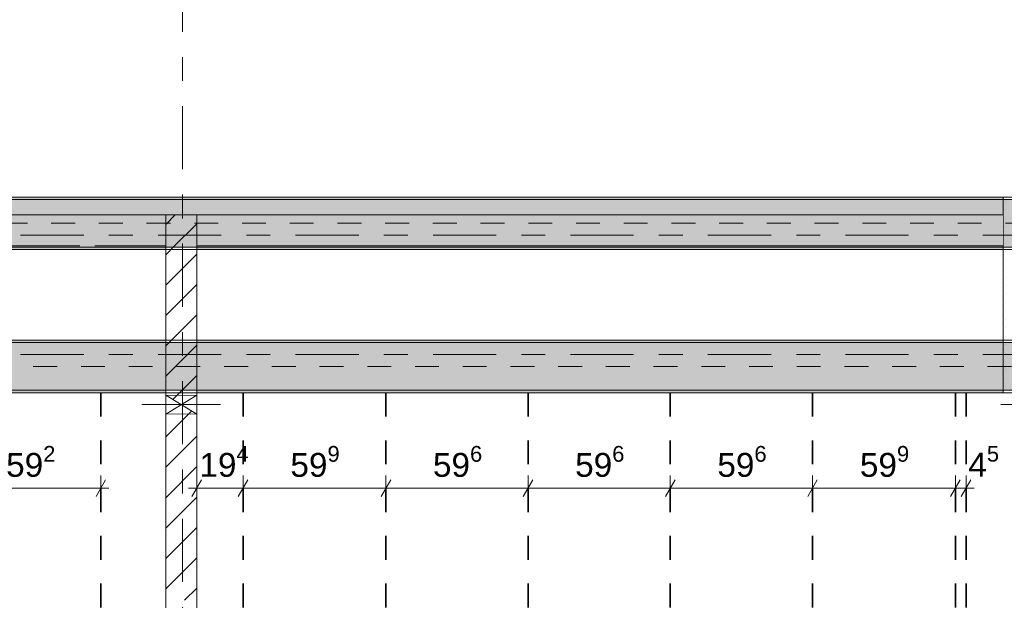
# Model space of a CAD drawing. Header units: metres. Extents: x -3.6 to 84.5, y -11 to 16.8.
# Tile 85 of 228: x 21.4 to 25.6, y 4.3 to 6.8. Entities that reach past the tile are written whole.
import ezdxf

# ---------------------------------------------------------------- set-up
doc = ezdxf.new("R2010")
doc.units = ezdxf.units.M
doc.header["$MEASUREMENT"] = 0
for name, pattern in [('Achse', [0.2, 0.1, -0.05, 0, -0.05]), ('Strichlinie doppelt', [0.546806, 0.264583, -0.105833, 0.070556, -0.105833]), ('Wipeout_Contour', [1, 0, -1])]:
    doc.linetypes.add(name, pattern=pattern)
for name, color, linetype in [('155 - Bemaßung_ Beschriftung.Ausbau - Deckenelemente', 7, 'Continuous'), ('451 - Universal.Achsen Raster', 7, 'Continuous'), ('605 - Struktur.Wand Innen', 7, 'Continuous'), ('607 - Struktur.Stütze', 7, 'Continuous'), ('608 - Struktur.Träger', 7, 'Continuous'), ('Abbruch_605 - Struktur.Wand Innen', 7, 'Continuous'), ('Neubau_605 - Struktur.Wand Innen', 7, 'Continuous')]:
    doc.layers.add(name, color=color, linetype=linetype)
doc.styles.add('ERSTELLTER_STIL_2', font='txt')
doc.linetypes.add('Abbruch 1', pattern='A,0,[1,2022.0244.A_L5A-PL04.09_iA_Deckenelemente 2.OG1.Shx,S=0.001984,R=0,X=0,Y=0],-0.25,0', length=0.25)
doc.dimstyles.new('ERSTELLTER_STIL__1', dxfattribs={"dimtxt": 0.1, "dimasz": 0.0532, "dimexe": 0.18, "dimexo": 0.0625, "dimgap": 0, "dimtad": 1, "dimtih": 1, "dimtoh": 1, "dimzin": 0, "dimdsep": 46, "dimtxsty": 'ERSTELLTER_STIL_2', "dimblk": 'ARROWHEAD_2', "dimblk1": 'ARROWHEAD_2', "dimblk2": 'ARROWHEAD_2', "dimcen": 0.09, "dimse1": 1, "dimse2": 1, "dimclrd": 7, "dimclre": 7, "dimclrt": 7, "dimazin": 0, "dimtfac": 1, "dimtdec": 4, "dimtmove": 0, "dimatfit": 3, "dimfxl": 1, "dimtolj": 1, "dimtzin": 0, "dimarcsym": 0})
doc.dimstyles.new('ERSTELLTER_STIL__2', dxfattribs={"dimtxt": 0.1, "dimasz": 0.0532, "dimexe": 0.18, "dimexo": 0.0625, "dimgap": 0, "dimtad": 1, "dimtih": 1, "dimtoh": 1, "dimzin": 0, "dimdsep": 46, "dimtxsty": 'ERSTELLTER_STIL_2', "dimblk": 'ARROWHEAD_2', "dimblk1": 'ARROWHEAD_2', "dimblk2": 'ARROWHEAD_2', "dimcen": 0.09, "dimse1": 1, "dimse2": 1, "dimclrd": 7, "dimclre": 7, "dimclrt": 7, "dimazin": 0, "dimtfac": 1, "dimtdec": 4, "dimtmove": 2, "dimatfit": 3, "dimfxl": 1, "dimtolj": 1, "dimtzin": 0, "dimarcsym": 0})
pattern_1 = [(45, (0, 0), (-0.01767767, 0.01767767), [0, -0.025])]
pattern_2 = [(45, (0, 0), (-0.0636396, 0.0636396), [])]
pattern_3 = [(45, (0, 0), (-0.08485281, 0.08485281), []), (45, (-0.04243, 0.04243), (-0.08485281, 0.08485281), [0.09, -0.03])]

# ---------------------------------------------------------------- blocks, each defined once
blk = doc.blocks.new('*D270')
at = {"layer": '155 - Bemaßung_ Beschriftung.Ausbau - Deckenelemente', "color": 7, "linetype": 'Continuous', "lineweight": 5}
for p, q in [((21.196, 4.7375), (21.196, 4.8425)), ((21.788, 4.7375), (21.788, 4.8425)), ((21.2162, 4.825), (21.1758, 4.755)), ((21.196, 4.79), (21.788, 4.79)), ((21.7678, 4.755), (21.8082, 4.825)), ((21.788, 4.79), (21.8222, 4.79))]:
    blk.add_line(p, q, dxfattribs=at)
at = {"layer": '155 - Bemaßung_ Beschriftung.Ausbau - Deckenelemente', "color": 7, "lineweight": 5, "insert": (21.3911, 4.8083), "char_height": 0.1, "attachment_point": 7, "style": 'ERSTELLTER_STIL_2'}
blk.add_mtext('\\A1;{\\pql;\\fArial|b0|i0|c0|p38;59\\fArial|b0|i0|c0|p38;\\A1{\\H.66x;\\S2^  ;}}', dxfattribs=at)
blk = doc.blocks.new('ARROWHEAD_2')
at = {"color": 0, "linetype": 'Continuous', "lineweight": 0}
for p, q in [((0, 0), (-1, 0)), ((-0.378, -0.655), (0.378, 0.655))]:
    blk.add_line(p, q, dxfattribs=at)
blk = doc.blocks.new('*D271')
at = {"layer": '155 - Bemaßung_ Beschriftung.Ausbau - Deckenelemente', "color": 7, "linetype": 'Continuous', "lineweight": 5}
for p, q in [((22.19, 4.7375), (22.19, 4.8425)), ((22.384, 4.7375), (22.384, 4.8425)), ((22.1558, 4.79), (22.19, 4.79)), ((22.2102, 4.825), (22.1698, 4.755)), ((22.19, 4.79), (22.384, 4.79)), ((22.4042, 4.825), (22.3638, 4.755))]:
    blk.add_line(p, q, dxfattribs=at)
at = {"layer": '155 - Bemaßung_ Beschriftung.Ausbau - Deckenelemente', "color": 7, "lineweight": 5, "insert": (22.2012, 4.8083), "char_height": 0.1, "attachment_point": 7, "style": 'ERSTELLTER_STIL_2'}
blk.add_mtext('\\A1;{\\pql;\\fArial|b0|i0|c0|p38;19\\fArial|b0|i0|c0|p38;\\A1{\\H.66x;\\S4^  ;}}', dxfattribs=at)
blk = doc.blocks.new('*D272')
at = {"layer": '155 - Bemaßung_ Beschriftung.Ausbau - Deckenelemente', "color": 7, "linetype": 'Continuous', "lineweight": 5}
for p, q in [((22.384, 4.7375), (22.384, 4.8425)), ((22.983, 4.7375), (22.983, 4.8425)), ((22.4042, 4.825), (22.3638, 4.755)), ((22.384, 4.79), (22.983, 4.79)), ((23.0032, 4.825), (22.9628, 4.755))]:
    blk.add_line(p, q, dxfattribs=at)
at = {"layer": '155 - Bemaßung_ Beschriftung.Ausbau - Deckenelemente', "color": 7, "lineweight": 5, "insert": (22.5826, 4.8083), "char_height": 0.1, "attachment_point": 7, "style": 'ERSTELLTER_STIL_2'}
blk.add_mtext('\\A1;{\\pql;\\fArial|b0|i0|c0|p38;59\\fArial|b0|i0|c0|p38;\\A1{\\H.66x;\\S9^  ;}}', dxfattribs=at)
blk = doc.blocks.new('*D273')
at = {"layer": '155 - Bemaßung_ Beschriftung.Ausbau - Deckenelemente', "color": 7, "linetype": 'Continuous', "lineweight": 5}
for p, q in [((22.983, 4.7375), (22.983, 4.8425)), ((23.579, 4.7375), (23.579, 4.8425)), ((23.0032, 4.825), (22.9628, 4.755)), ((22.983, 4.79), (23.579, 4.79)), ((23.5992, 4.825), (23.5588, 4.755))]:
    blk.add_line(p, q, dxfattribs=at)
at = {"layer": '155 - Bemaßung_ Beschriftung.Ausbau - Deckenelemente', "color": 7, "lineweight": 5, "insert": (23.1801, 4.8083), "char_height": 0.1, "attachment_point": 7, "style": 'ERSTELLTER_STIL_2'}
blk.add_mtext('\\A1;{\\pql;\\fArial|b0|i0|c0|p38;59\\fArial|b0|i0|c0|p38;\\A1{\\H.66x;\\S6^  ;}}', dxfattribs=at)
blk = doc.blocks.new('*D274')
at = {"layer": '155 - Bemaßung_ Beschriftung.Ausbau - Deckenelemente', "color": 7, "linetype": 'Continuous', "lineweight": 5}
for p, q in [((23.579, 4.7375), (23.579, 4.8425)), ((24.175, 4.7375), (24.175, 4.8425)), ((23.5992, 4.825), (23.5588, 4.755)), ((23.579, 4.79), (24.175, 4.79)), ((24.1952, 4.825), (24.1548, 4.755))]:
    blk.add_line(p, q, dxfattribs=at)
at = {"layer": '155 - Bemaßung_ Beschriftung.Ausbau - Deckenelemente', "color": 7, "lineweight": 5, "insert": (23.7761, 4.8083), "char_height": 0.1, "attachment_point": 7, "style": 'ERSTELLTER_STIL_2'}
blk.add_mtext('\\A1;{\\pql;\\fArial|b0|i0|c0|p38;59\\fArial|b0|i0|c0|p38;\\A1{\\H.66x;\\S6^  ;}}', dxfattribs=at)
blk = doc.blocks.new('*D275')
at = {"layer": '155 - Bemaßung_ Beschriftung.Ausbau - Deckenelemente', "color": 7, "linetype": 'Continuous', "lineweight": 5}
for p, q in [((24.175, 4.7375), (24.175, 4.8425)), ((24.771, 4.7375), (24.771, 4.8425)), ((24.1952, 4.825), (24.1548, 4.755)), ((24.175, 4.79), (24.771, 4.79)), ((24.7912, 4.825), (24.7508, 4.755))]:
    blk.add_line(p, q, dxfattribs=at)
at = {"layer": '155 - Bemaßung_ Beschriftung.Ausbau - Deckenelemente', "color": 7, "lineweight": 5, "insert": (24.3721, 4.8083), "char_height": 0.1, "attachment_point": 7, "style": 'ERSTELLTER_STIL_2'}
blk.add_mtext('\\A1;{\\pql;\\fArial|b0|i0|c0|p38;59\\fArial|b0|i0|c0|p38;\\A1{\\H.66x;\\S6^  ;}}', dxfattribs=at)
blk = doc.blocks.new('*D276')
at = {"layer": '155 - Bemaßung_ Beschriftung.Ausbau - Deckenelemente', "color": 7, "linetype": 'Continuous', "lineweight": 5}
for p, q in [((24.771, 4.7375), (24.771, 4.8425)), ((25.37, 4.7375), (25.37, 4.8425)), ((24.7912, 4.825), (24.7508, 4.755)), ((24.771, 4.79), (25.37, 4.79)), ((25.3902, 4.825), (25.3498, 4.755))]:
    blk.add_line(p, q, dxfattribs=at)
at = {"layer": '155 - Bemaßung_ Beschriftung.Ausbau - Deckenelemente', "color": 7, "lineweight": 5, "insert": (24.9696, 4.8083), "char_height": 0.1, "attachment_point": 7, "style": 'ERSTELLTER_STIL_2'}
blk.add_mtext('\\A1;{\\pql;\\fArial|b0|i0|c0|p38;59\\fArial|b0|i0|c0|p38;\\A1{\\H.66x;\\S9^  ;}}', dxfattribs=at)
blk = doc.blocks.new('*D277')
at = {"layer": '155 - Bemaßung_ Beschriftung.Ausbau - Deckenelemente', "color": 7, "linetype": 'Continuous', "lineweight": 5}
for p, q in [((25.37, 4.7375), (25.37, 4.8425)), ((25.415, 4.7375), (25.415, 4.8425)), ((25.3902, 4.825), (25.3498, 4.755)), ((25.37, 4.79), (25.415, 4.79)), ((25.3948, 4.755), (25.4352, 4.825)), ((25.415, 4.79), (25.4492, 4.79))]:
    blk.add_line(p, q, dxfattribs=at)
at = {"layer": '155 - Bemaßung_ Beschriftung.Ausbau - Deckenelemente', "color": 7, "lineweight": 5, "insert": (25.4241, 4.8089), "char_height": 0.1, "attachment_point": 7, "style": 'ERSTELLTER_STIL_2'}
blk.add_mtext('\\A1;{\\pql;\\fArial|b0|i0|c0|p38;4\\fArial|b0|i0|c0|p38;\\A1{\\H.66x;\\S5^  ;}}', dxfattribs=at)

msp = doc.modelspace()

# ---------------------------------------------------------------- hatches: boundary and pattern name
at = {"layer": '607 - Struktur.Stütze', "linetype": 'Continuous', "lineweight": 0, "true_color": 0x000000}
h = msp.add_hatch(dxfattribs=at)
h.set_pattern_fill('Gips_0001', color=18, style=0, pattern_type=2)
h.set_pattern_definition(pattern_1)
h.paths.add_polyline_path([(25.57, 5.19), (25.66, 5.19), (25.66, 5.2), (25.58, 5.2), (25.58, 6), (25.88, 6), (25.88, 6.01), (25.57, 6.01)])
at = {"layer": '608 - Struktur.Träger', "linetype": 'Continuous', "lineweight": 0, "true_color": 0x000000}
h = msp.add_hatch(dxfattribs=at)
h.set_pattern_fill('Gips_0001', color=18, style=0, pattern_type=2)
h.set_pattern_definition(pattern_1)
h.paths.add_polyline_path([(18.69, 6), (25.57, 6), (25.57, 6.01), (18.69, 6.01)])
at = {"layer": 'Abbruch_605 - Struktur.Wand Innen', "linetype": 'Continuous', "lineweight": 0, "true_color": 0x000000}
h = msp.add_hatch(dxfattribs=at)
h.set_pattern_fill('MW_Ziegel_0001', color=18, style=0, pattern_type=2)
h.set_pattern_definition(pattern_2)
h.paths.add_polyline_path([(22.19, 5.18), (22.06, 5.18), (22.125, 5.14)])
h = msp.add_hatch(dxfattribs=at)
h.set_pattern_fill('MW_Ziegel_0001', color=18, style=0, pattern_type=2)
h.set_pattern_definition(pattern_2)
h.paths.add_polyline_path([(22.06, 5.1), (22.19, 5.1), (22.125, 5.14)])

# ---------------------------------------------------------------- linework, layer by layer
at = {"layer": '155 - Bemaßung_ Beschriftung.Ausbau - Deckenelemente', "color": 7, "linetype": 'Achse', "lineweight": 35}
for p, q in [((21.788, 5.19), (21.788, 0.71)), ((22.384, 5.19), (22.384, 0.71)), ((22.983, 5.19), (22.983, 0.71)), ((23.579, 5.19), (23.579, 0.71)), ((24.175, 5.19), (24.175, 0.71)), ((24.771, 5.19), (24.771, 0.71)), ((25.37, 5.19), (25.37, 0.71)), ((25.415, 5.19), (25.415, 0.71))]:
    msp.add_line(p, q, dxfattribs=at)
at = {"layer": '607 - Struktur.Stütze', "color": 7, "linetype": 'Continuous', "lineweight": 5, "flags": 128}
msp.add_lwpolyline([(25.88, 6.01), (25.57, 6.01), (25.57, 5.19), (25.66, 5.19)], dxfattribs=at)
at = {"layer": '608 - Struktur.Träger', "color": 7, "linetype": 'Continuous', "lineweight": 13}
for p, q in [((0.38, 6.01), (61.88, 6.01)), ((25.57, 6), (18.69, 6)), ((33.09, 6), (25.57, 6)), ((25.89, 5.4), (25.57, 5.4))]:
    msp.add_line(p, q, dxfattribs=at)
at = {"layer": '608 - Struktur.Träger', "color": 7, "linetype": 'Continuous', "lineweight": 5}
for p, q in [((25.57, 6.01), (18.69, 6.01)), ((25.57, 6.01), (25.57, 6)), ((25.57, 5.41), (25.57, 5.4)), ((25.57, 5.2), (25.57, 5.19))]:
    msp.add_line(p, q, dxfattribs=at)
at = {"layer": 'Abbruch_605 - Struktur.Wand Innen', "color": 7, "linetype": 'Abbruch 1', "lineweight": 18}
for p, q in [((22.19, 5.18), (22.06, 5.18)), ((22.06, 5.1), (22.19, 5.1))]:
    msp.add_line(p, q, dxfattribs=at)
at = {"layer": 'Abbruch_605 - Struktur.Wand Innen', "color": 160, "linetype": 'Abbruch 1', "lineweight": 5, "true_color": 0x3232ff}
for p, q in [((21.96, 5.14), (22.29, 5.14)), ((21.96, 5.14), (22.29, 5.14)), ((25.56, 5.14), (25.9, 5.14)), ((25.56, 5.14), (25.9, 5.14))]:
    msp.add_line(p, q, dxfattribs=at)
at = {"layer": 'Abbruch_605 - Struktur.Wand Innen', "color": 7, "linetype": 'Abbruch 1', "lineweight": 18, "flags": 128}
for points in [[(22.06, 5.18), (22.06, 5.1)], [(22.19, 5.1), (22.19, 5.18)]]:
    msp.add_lwpolyline(points, dxfattribs=at)
at = {"layer": 'Neubau_605 - Struktur.Wand Innen', "color": 1, "linetype": 'Continuous', "lineweight": 9}
for p, q in [((22.06, 5.1), (22.19, 5.18)), ((22.06, 5.18), (22.19, 5.1))]:
    msp.add_line(p, q, dxfattribs=at)

# ---------------------------------------------------------------- dimensions: what is measured, and where the dimension line sits
at = {"layer": '155 - Bemaßung_ Beschriftung.Ausbau - Deckenelemente', "color": 7, "linetype": 'Continuous', "lineweight": 5}
for base, p1, p2, dimstyle, picture, middle in [((21.788, 4.79), (21.196, 5.19), (21.788, 5.19), 'ERSTELLTER_STIL__1', '*D270', (21.6024, 4.86)), ((22.983, 4.79), (22.384, 5.19), (22.983, 5.19), 'ERSTELLTER_STIL__1', '*D272', (22.7939, 4.86)), ((23.579, 4.79), (22.983, 5.19), (23.579, 5.19), 'ERSTELLTER_STIL__1', '*D273', (23.3914, 4.86)), ((24.175, 4.79), (23.579, 5.19), (24.175, 5.19), 'ERSTELLTER_STIL__1', '*D274', (23.9874, 4.86)), ((24.771, 4.79), (24.175, 5.19), (24.771, 5.19), 'ERSTELLTER_STIL__1', '*D275', (24.5834, 4.86)), ((25.37, 4.79), (24.771, 5.19), (25.37, 5.19), 'ERSTELLTER_STIL__1', '*D276', (25.1809, 4.86)), ((25.415, 4.7899822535), (25.37, 5.1899822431), (25.415, 5.1899822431), 'ERSTELLTER_STIL__2', '*D277', (25.5973134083, 4.8599822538))]:
    dim = msp.add_linear_dim(base=base, p1=p1, p2=p2, dimstyle=dimstyle, dxfattribs=at)
    dim.commit()
    dim.dimension.update_dxf_attribs({"geometry": picture, "text_midpoint": middle, "dimtype": 160})

# ---------------------------------------------------------------- wipeouts: each hides what was drawn before it
at = {"color": 254, "linetype": 'Wipeout_Contour', "lineweight": 0, "ltscale": 84.815404}
msp.add_wipeout([(18.69, 5.805), (22.06, 5.805), (22.06, 5.935), (18.69, 5.935)], dxfattribs=at).dxf.layer = '605 - Struktur.Wand Innen'

# ---------------------------------------------------------------- next in the draw order: linework, layer by layer
at = {"layer": '605 - Struktur.Wand Innen', "color": 7, "linetype": 'Continuous', "lineweight": 18}
msp.add_line((22.06, 5.935), (22.06, 5.805), dxfattribs=at)
at = {"layer": '605 - Struktur.Wand Innen', "color": 7, "linetype": 'Continuous', "lineweight": 13, "flags": 128}
for points in [[(19.29, 5.805), (21.7, 5.805)], [(21.7625, 5.805), (22.06, 5.805)]]:
    msp.add_lwpolyline(points, dxfattribs=at)

# ---------------------------------------------------------------- next in the draw order: wipeouts: each hides what was drawn before it
at = {"color": 254, "linetype": 'Wipeout_Contour', "lineweight": 0, "ltscale": 98.3643}
msp.add_wipeout([(25.57, 5.935), (22.19, 5.935), (22.19, 5.805), (25.57, 5.805)], dxfattribs=at).dxf.layer = '605 - Struktur.Wand Innen'
at = {"color": 254, "linetype": 'Wipeout_Contour', "lineweight": 0, "ltscale": 90.509928}
msp.add_wipeout([(22.06, 4.32), (22.19, 4.32), (22.19, 5.1), (22.06, 5.1)], dxfattribs=at).dxf.layer = '605 - Struktur.Wand Innen'

# ---------------------------------------------------------------- next in the draw order: hatches: boundary and pattern name
at = {"layer": '605 - Struktur.Wand Innen', "linetype": 'Continuous', "lineweight": 0, "true_color": 0x000000}
h = msp.add_hatch(dxfattribs=at)
h.set_pattern_fill('MW_Ziegel_0001', color=18, style=0, pattern_type=2)
h.set_pattern_definition(pattern_2)
h.paths.add_polyline_path([(22.06, 4.32), (22.19, 4.32), (22.19, 5.1), (22.06, 5.1)])

# ---------------------------------------------------------------- next in the draw order: linework, layer by layer
at = {"layer": '605 - Struktur.Wand Innen', "color": 7, "linetype": 'Continuous', "lineweight": 18}
msp.add_line((22.19, 5.805), (22.19, 5.935), dxfattribs=at)
at = {"layer": '605 - Struktur.Wand Innen', "color": 7, "linetype": 'Continuous', "lineweight": 13, "flags": 128}
for points in [[(25.57, 5.935), (19.29, 5.935)], [(22.19, 5.805), (25.57, 5.805)]]:
    msp.add_lwpolyline(points, dxfattribs=at)
at = {"layer": '605 - Struktur.Wand Innen', "color": 7, "linetype": 'Continuous', "lineweight": 18, "flags": 128}
for points in [[(22.06, 5.1), (22.06, 4.32)], [(22.19, 4.32), (22.19, 5.1)]]:
    msp.add_lwpolyline(points, dxfattribs=at)
at = {"layer": '608 - Struktur.Träger', "color": 7, "linetype": 'Continuous', "lineweight": 5}
msp.add_line((25.57, 5.8), (25.57, 5.79), dxfattribs=at)
at = {"layer": 'Neubau_605 - Struktur.Wand Innen', "color": 1, "linetype": 'Continuous', "lineweight": 18, "flags": 128}
for points in [[(22.06, 4.32), (22.06, 3.33)], [(22.19, 3.33), (22.19, 4.32)]]:
    msp.add_lwpolyline(points, dxfattribs=at)

# ---------------------------------------------------------------- next in the draw order: wipeouts: each hides what was drawn before it
at = {"color": 254, "linetype": 'Wipeout_Contour', "lineweight": 0, "ltscale": 91.581188}
msp.add_wipeout([(22.06, 5.935), (22.06, 5.805), (22.19, 5.805), (22.19, 5.935)], dxfattribs=at).dxf.layer = '605 - Struktur.Wand Innen'

# ---------------------------------------------------------------- next in the draw order: hatches: boundary and pattern name
at = {"layer": '605 - Struktur.Wand Innen', "linetype": 'Continuous', "lineweight": 0, "true_color": 0x000000}
h = msp.add_hatch(dxfattribs=at)
h.set_pattern_fill('MW_Ziegel_0001', color=18, style=0, pattern_type=2)
h.set_pattern_definition(pattern_2)
h.paths.add_polyline_path([(22.06, 5.935), (22.06, 5.805), (22.19, 5.805), (22.19, 5.935)])

# ---------------------------------------------------------------- next in the draw order: linework, layer by layer
at = {"layer": '451 - Universal.Achsen Raster', "color": 160, "linetype": 'Strichlinie doppelt', "lineweight": 9, "true_color": 0x3232ff}
msp.add_line((64.935, 5.85), (-3.175, 5.85), dxfattribs=at)
at = {"layer": '605 - Struktur.Wand Innen', "color": 7, "linetype": 'Continuous', "lineweight": 13}
msp.add_line((22.19, 5.935), (22.06, 5.935), dxfattribs=at)
at = {"layer": '608 - Struktur.Träger', "color": 7, "linetype": 'Achse', "lineweight": 9}
msp.add_line((0.38, 5.9), (61.88, 5.9), dxfattribs=at)

# ---------------------------------------------------------------- next in the draw order: wipeouts: each hides what was drawn before it
at = {"color": 254, "linetype": 'Wipeout_Contour', "lineweight": 0, "ltscale": 91.208532}
msp.add_wipeout([(22.19, 5.805), (22.06, 5.805), (22.06, 5.18), (22.19, 5.18)], dxfattribs=at).dxf.layer = '605 - Struktur.Wand Innen'

# ---------------------------------------------------------------- next in the draw order: hatches: boundary and pattern name
at = {"layer": '605 - Struktur.Wand Innen', "linetype": 'Continuous', "lineweight": 0, "true_color": 0x000000}
h = msp.add_hatch(dxfattribs=at)
h.set_pattern_fill('MW_Ziegel_0001', color=18, style=0, pattern_type=2)
h.set_pattern_definition(pattern_2)
h.paths.add_polyline_path([(22.19, 5.805), (22.06, 5.805), (22.06, 5.18), (22.19, 5.18)])
at = {"layer": '608 - Struktur.Träger', "linetype": 'Continuous', "lineweight": 0, "true_color": 0x000000}
h = msp.add_hatch(dxfattribs=at)
h.set_pattern_fill('Beton__Stahlbeton_0001', color=18, style=0, pattern_type=2)
h.set_pattern_definition(pattern_3)
h.paths.add_polyline_path([(0.69, 6), (0.38, 6), (0.38, 5.8), (0.69, 5.8), (7.57, 5.8), (7.89, 5.8), (11.17, 5.8), (11.49, 5.8), (18.37, 5.8), (18.69, 5.8), (22.06, 5.8), (22.19, 5.8), (25.57, 5.8), (25.89, 5.8), (32.77, 5.8), (33.09, 5.8), (36.465, 5.8), (36.605, 5.8), (39.97, 5.8), (40.29, 5.8), (47.17, 5.8), (47.49, 5.8), (50.85, 5.8), (51.02, 5.8), (54.37, 5.8), (54.69, 5.8), (58.07, 5.8), (58.205, 5.8), (61.57, 5.8), (61.88, 5.8), (61.88, 6), (61.57, 6), (54.69, 6), (54.37, 6), (50.9625, 6), (50.8975, 6), (47.49, 6), (47.17, 6), (40.29, 6), (39.97, 6), (33.09, 6), (25.57, 6), (18.69, 6), (18.37, 6), (14.945, 6), (14.88, 6), (11.49, 6), (11.17, 6), (7.89, 6), (7.57, 6)])
h = msp.add_hatch(dxfattribs=at)
h.set_pattern_fill('Gips_0001', color=18, style=0, pattern_type=2)
h.set_pattern_definition(pattern_1)
h.paths.add_polyline_path([(18.69, 5.8), (18.69, 5.79), (22.06, 5.79), (22.06, 5.8)])
h = msp.add_hatch(dxfattribs=at)
h.set_pattern_fill('Gips_0001', color=18, style=0, pattern_type=2)
h.set_pattern_definition(pattern_1)
h.paths.add_polyline_path([(22.19, 5.79), (25.57, 5.79), (25.57, 5.8), (22.19, 5.8)])
h = msp.add_hatch(dxfattribs=at)
h.set_pattern_fill('Gips_0001', color=18, style=0, pattern_type=2)
h.set_pattern_definition(pattern_1)
h.paths.add_polyline_path([(18.69, 5.41), (18.69, 5.4), (22.06, 5.4), (22.06, 5.41)])
h = msp.add_hatch(dxfattribs=at)
h.set_pattern_fill('Gips_0001', color=18, style=0, pattern_type=2)
h.set_pattern_definition(pattern_1)
h.paths.add_polyline_path([(25.57, 5.41), (22.19, 5.41), (22.19, 5.4), (25.57, 5.4)])
h = msp.add_hatch(dxfattribs=at)
h.set_pattern_fill('Beton__Stahlbeton_0001', color=18, style=0, pattern_type=2)
h.set_pattern_definition(pattern_3)
h.paths.add_polyline_path([(14.5051, 5.2), (18.37, 5.2), (18.69, 5.2), (22.06, 5.2), (22.19, 5.2), (25.57, 5.2), (25.89, 5.2), (29.23, 5.2), (29.41, 5.2), (32.77, 5.2), (33.09, 5.2), (36.465, 5.2), (36.605, 5.2), (39.97, 5.2), (40.29, 5.2), (47.17, 5.2), (47.49, 5.2), (50.85, 5.2), (51.02, 5.2), (54.37, 5.2), (54.69, 5.2), (58.07, 5.2), (58.205, 5.2), (61.57, 5.2), (61.88, 5.2), (61.88, 5.4), (61.57, 5.4), (58.205, 5.4), (58.07, 5.4), (54.69, 5.4), (54.37, 5.4), (51.02, 5.4), (50.85, 5.4), (47.49, 5.4), (47.17, 5.4), (40.29, 5.4), (39.97, 5.4), (36.605, 5.4), (36.465, 5.4), (33.09, 5.4), (32.77, 5.4), (29.41, 5.4), (29.23, 5.4), (25.89, 5.4), (25.57, 5.4), (22.19, 5.4), (22.06, 5.4), (18.69, 5.4), (18.37, 5.4), (14.5051, 5.4)])
h = msp.add_hatch(dxfattribs=at)
h.set_pattern_fill('Gips_0001', color=18, style=0, pattern_type=2)
h.set_pattern_definition(pattern_1)
h.paths.add_polyline_path([(22.06, 5.2), (18.69, 5.2), (18.69, 5.19), (22.06, 5.19)])
h = msp.add_hatch(dxfattribs=at)
h.set_pattern_fill('Gips_0001', color=18, style=0, pattern_type=2)
h.set_pattern_definition(pattern_1)
h.paths.add_polyline_path([(25.57, 5.2), (22.19, 5.2), (22.19, 5.19), (25.57, 5.19)])

# ---------------------------------------------------------------- next in the draw order: linework, layer by layer
at = {"layer": '451 - Universal.Achsen Raster', "color": 160, "linetype": 'Strichlinie doppelt', "lineweight": 9, "true_color": 0x3232ff}
for p, q in [((22.13, -10.585), (22.13, 16.355)), ((64.935, 5.35), (-3.175, 5.35))]:
    msp.add_line(p, q, dxfattribs=at)
at = {"layer": '605 - Struktur.Wand Innen', "color": 7, "linetype": 'Continuous', "lineweight": 18}
for p, q in [((22.06, 5.935), (22.06, 5.805)), ((22.19, 5.805), (22.19, 5.935))]:
    msp.add_line(p, q, dxfattribs=at)
at = {"layer": '605 - Struktur.Wand Innen', "color": 7, "linetype": 'Continuous', "lineweight": 18, "flags": 128}
for points in [[(22.06, 5.805), (22.06, 5.18)], [(22.19, 5.18), (22.19, 5.805)]]:
    msp.add_lwpolyline(points, dxfattribs=at)
at = {"layer": '608 - Struktur.Träger', "color": 7, "linetype": 'Continuous', "lineweight": 13}
for p, q in [((0.38, 5.79), (61.88, 5.79)), ((14.5051, 5.41), (61.88, 5.41)), ((22.06, 5.4), (18.69, 5.4)), ((22.19, 5.4), (22.06, 5.4)), ((25.57, 5.4), (22.19, 5.4)), ((14.5051, 5.19), (61.88, 5.19))]:
    msp.add_line(p, q, dxfattribs=at)
at = {"layer": '608 - Struktur.Träger', "color": 7, "linetype": 'Continuous', "lineweight": 5}
for p, q in [((22.06, 5.79), (18.69, 5.79)), ((22.06, 5.8), (22.06, 5.79)), ((22.19, 5.8), (22.19, 5.79)), ((25.57, 5.79), (22.19, 5.79)), ((22.06, 5.41), (18.69, 5.41)), ((22.06, 5.41), (22.06, 5.4)), ((22.19, 5.41), (22.19, 5.4)), ((25.57, 5.41), (22.19, 5.41)), ((22.06, 5.19), (18.69, 5.19)), ((22.06, 5.2), (22.06, 5.19)), ((22.19, 5.2), (22.19, 5.19)), ((25.57, 5.19), (22.19, 5.19))]:
    msp.add_line(p, q, dxfattribs=at)
at = {"layer": '608 - Struktur.Träger', "color": 7, "linetype": 'Achse', "lineweight": 9}
msp.add_line((14.5051, 5.3), (61.88, 5.3), dxfattribs=at)
at = {"layer": '608 - Struktur.Träger', "color": 7, "linetype": 'Continuous', "lineweight": 13, "flags": 128}
for points in [[(54.69, 5.8), (54.37, 5.8), (51.02, 5.8), (50.85, 5.8), (47.49, 5.8), (47.17, 5.8), (40.29, 5.8), (39.97, 5.8), (36.605, 5.8), (36.465, 5.8), (33.09, 5.8), (32.77, 5.8), (25.89, 5.8), (25.57, 5.8), (22.19, 5.8), (22.06, 5.8), (18.69, 5.8), (18.37, 5.8), (11.49, 5.8), (11.17, 5.8), (7.89, 5.8), (7.57, 5.8), (0.69, 5.8), (0.38, 5.8)], [(54.69, 5.2), (54.37, 5.2), (51.02, 5.2), (50.85, 5.2), (47.49, 5.2), (47.17, 5.2), (40.29, 5.2), (39.97, 5.2), (36.605, 5.2), (36.465, 5.2), (33.09, 5.2), (32.77, 5.2), (29.41, 5.2), (29.23, 5.2), (25.89, 5.2), (25.57, 5.2), (22.19, 5.2), (22.06, 5.2), (18.69, 5.2), (18.37, 5.2), (14.5051, 5.2)]]:
    msp.add_lwpolyline(points, dxfattribs=at)

# ---------------------------------------------------------------- next in the draw order: dimensions: what is measured, and where the dimension line sits
at = {"layer": '155 - Bemaßung_ Beschriftung.Ausbau - Deckenelemente', "color": 7, "linetype": 'Continuous', "lineweight": 5}
dim = msp.add_linear_dim(base=(22.384, 4.79), p1=(22.19, 3.2525), p2=(22.384, 5.19), dimstyle='ERSTELLTER_STIL__2', dxfattribs=at)
dim.commit()
dim.dimension.update_dxf_attribs({"geometry": '*D271', "text_midpoint": (22.4125, 4.86), "dimtype": 160})

doc.saveas('drawing.dxf')
